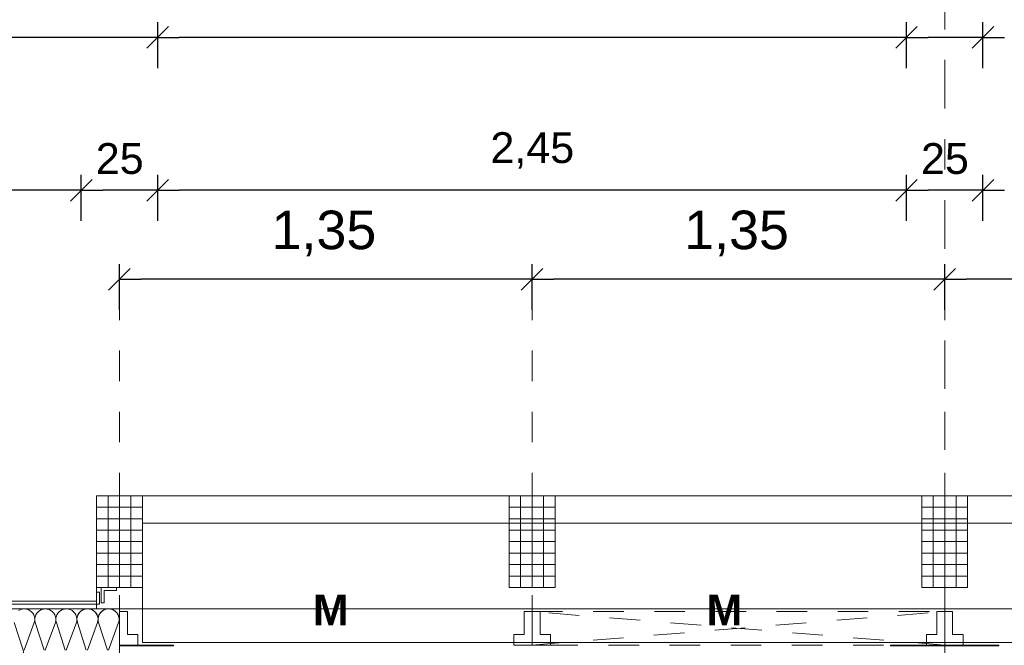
# Model space of a CAD drawing. Header units: metres. Extents: x -45.2 to 14.3, y -31.8 to 10.2.
# Tile 131 of 141: x -13.8 to -10.6, y 0.2 to 2.2. Entities that reach past the tile are written whole.
import ezdxf

# ---------------------------------------------------------------- set-up
doc = ezdxf.new("R2010")
doc.units = ezdxf.units.M
doc.header["$LTSCALE"] = 0.05
for name, pattern in [('1600.2032', [1.6, 0.8, -0.8]), ('Achsen 01', [5.291531, 3.175, -1.058062, 0.352704, -0.705764]), ('Raster 01', [2, 1, -1])]:
    doc.linetypes.add(name, pattern=pattern)
doc.layers.get('0').update_dxf_attribs({"lineweight": 25})
for name, color, linetype, lineweight, true_color in [('014_Fassadenarbeiten-000 Aufsicht Betonfertigteile', 7, 'Continuous', 9, 0xc0c0c0), ('014_Fassadenarbeiten-330 mineralische Dämmung', 7, 'Continuous', 9, 0x666666), ('030_Sonnenschutzarbeiten-Bemassung', 7, 'Continuous', 13, 0xff6633), ('030_Sonnenschutzarbeiten-Grundriss', 7, 'Continuous', 13, 0x555555), ('031_Metallbauarbeiten-330 Aufsicht Metallbauarbeiten', 7, 'Continuous', 9, 0xa6a6a6), ('032_Metallarbeiten-Fenster', 7, 'Continuous', 13, 0x444444), ('AV1-Achsen', 1, 'Achsen 01', 18, 0xff0000), ('AV1-Raster', 7, 'Raster 01', 9, 0xa6a6a6)]:
    doc.layers.add(name, color=color, linetype=linetype, lineweight=lineweight, true_color=true_color)
for name, color, linetype, lineweight in [('014_Fassadenarbeiten-330 Betonfertigteile vertikal', 7, 'Continuous', 9), ('026_Fensterarbeiten-330 Brücke', 7, 'Continuous', 9), ('030_Sonnenschutzarbeiten-Kasten+Behang', 7, 'Continuous', 5), ('030_Sonnenschutzarbeiten-Motor', 7, 'Continuous', 5), ('Bemaßung-Bemaßung', 7, 'Continuous', 9)]:
    doc.layers.add(name, color=color, linetype=linetype, lineweight=lineweight)
doc.styles.add('Arial', font='arial.ttf')
doc.styles.add('Arial (bold)', font='arialbd.ttf')

msp = doc.modelspace()

# ---------------------------------------------------------------- linework, layer by layer
at = {"color": 0, "linetype": 'Continuous', "lineweight": 15}
for p, q in [((-13.3396, 2.2104), (-13.4104, 2.1396)), ((-13.4104, 2.1396), (-13.3396, 2.2104)), ((-10.8896, 2.2104), (-10.9604, 2.1396)), ((-10.9604, 2.1396), (-10.8896, 2.2104)), ((-10.6396, 2.2104), (-10.7104, 2.1396)), ((-10.7104, 2.1396), (-10.6396, 2.2104)), ((-13.5896, 1.7104), (-13.6604, 1.6396)), ((-13.6604, 1.6396), (-13.5896, 1.7104)), ((-13.3396, 1.7104), (-13.4104, 1.6396)), ((-13.4104, 1.6396), (-13.3396, 1.7104)), ((-10.8896, 1.7104), (-10.9604, 1.6396)), ((-10.9604, 1.6396), (-10.8896, 1.7104)), ((-10.6396, 1.7104), (-10.7104, 1.6396)), ((-10.7104, 1.6396), (-10.6396, 1.7104)), ((-13.5354, 1.3481), (-13.4646, 1.4188)), ((-12.1146, 1.4188), (-12.1854, 1.3481)), ((-12.1854, 1.3481), (-12.1146, 1.4188)), ((-10.7646, 1.4188), (-10.8354, 1.3481)), ((-10.8354, 1.3481), (-10.7646, 1.4188))]:
    msp.add_line(p, q, dxfattribs=at)
at = {"color": 0, "linetype": 'ByBlock', "lineweight": -2}
for p, q in [((-13.375, 2.175), (-13.4457, 2.175)), ((-13.375, 2.175), (-13.3043, 2.175)), ((-10.925, 2.175), (-10.9957, 2.175)), ((-10.925, 2.175), (-10.8543, 2.175)), ((-10.675, 2.175), (-10.7457, 2.175)), ((-10.675, 2.175), (-10.6043, 2.175)), ((-13.625, 1.675), (-13.6957, 1.675)), ((-13.625, 1.675), (-13.5543, 1.675)), ((-13.375, 1.675), (-13.4457, 1.675)), ((-13.375, 1.675), (-13.3043, 1.675)), ((-10.925, 1.675), (-10.9957, 1.675)), ((-10.925, 1.675), (-10.8543, 1.675)), ((-10.675, 1.675), (-10.7457, 1.675)), ((-10.675, 1.675), (-10.6043, 1.675)), ((-13.5, 1.3835), (-13.4293, 1.3835)), ((-12.15, 1.3835), (-12.2207, 1.3835)), ((-12.15, 1.3835), (-12.0793, 1.3835)), ((-10.8, 1.3835), (-10.8707, 1.3835)), ((-10.8, 1.3835), (-10.7293, 1.3835))]:
    msp.add_line(p, q, dxfattribs=at)
at = {"layer": '014_Fassadenarbeiten-000 Aufsicht Betonfertigteile'}
msp.add_lwpolyline([(-13.575, 0.305), (0.3133, 0.305), (0.675, 0.675), (-13.575, 0.675)], close=True, dxfattribs=at)
at = {"layer": '014_Fassadenarbeiten-330 Betonfertigteile vertikal', "color": 8, "linetype": 'Continuous', "lineweight": 9, "true_color": 0x808080}
for p, q in [((-13.5375, 0.675), (-13.5375, 0.375)), ((-13.5, 0.675), (-13.5, 0.375)), ((-13.4625, 0.675), (-13.4625, 0.375)), ((-12.1875, 0.675), (-12.1875, 0.375)), ((-12.15, 0.675), (-12.15, 0.375)), ((-12.1125, 0.675), (-12.1125, 0.375)), ((-10.8375, 0.675), (-10.8375, 0.375)), ((-10.8, 0.675), (-10.8, 0.375)), ((-10.7625, 0.675), (-10.7625, 0.375))]:
    msp.add_line(p, q, dxfattribs=at)
at = {"layer": '014_Fassadenarbeiten-330 Betonfertigteile vertikal', "color": 8, "linetype": 'Continuous', "lineweight": 13, "true_color": 0x808080}
for p, q in [((-13.575, 0.6375), (-13.425, 0.6375)), ((-12.225, 0.6375), (-12.075, 0.6375)), ((-10.875, 0.6375), (-10.725, 0.6375)), ((-13.575, 0.6), (-13.425, 0.6)), ((-12.225, 0.6), (-12.075, 0.6)), ((-10.875, 0.6), (-10.725, 0.6)), ((-13.575, 0.5625), (-13.425, 0.5625)), ((-12.225, 0.5625), (-12.075, 0.5625)), ((-10.875, 0.5625), (-10.725, 0.5625)), ((-13.575, 0.525), (-13.425, 0.525)), ((-12.225, 0.525), (-12.075, 0.525)), ((-10.875, 0.525), (-10.725, 0.525)), ((-13.575, 0.4875), (-13.425, 0.4875)), ((-12.225, 0.4875), (-12.075, 0.4875)), ((-10.875, 0.4875), (-10.725, 0.4875)), ((-13.575, 0.45), (-13.425, 0.45)), ((-12.225, 0.45), (-12.075, 0.45)), ((-10.875, 0.45), (-10.725, 0.45)), ((-13.575, 0.4125), (-13.425, 0.4125)), ((-12.225, 0.4125), (-12.075, 0.4125)), ((-10.875, 0.4125), (-10.725, 0.4125))]:
    msp.add_line(p, q, dxfattribs=at)
at = {"layer": '014_Fassadenarbeiten-330 Betonfertigteile vertikal'}
for points in [[(-13.425, 0.675), (-13.575, 0.675), (-13.575, 0.375), (-13.425, 0.375)], [(-12.075, 0.675), (-12.225, 0.675), (-12.225, 0.375), (-12.075, 0.375)], [(-10.725, 0.675), (-10.875, 0.675), (-10.875, 0.375), (-10.725, 0.375)]]:
    msp.add_lwpolyline(points, close=True, dxfattribs=at)
at = {"layer": '014_Fassadenarbeiten-330 mineralische Dämmung'}
msp.add_lwpolyline([(-14.06, 0.125), (-14.06, 0.305), (-13.5, 0.305), (-13.5, 0.125)], close=True, dxfattribs=at)
for points in [[(-13.8119, 0.17), (-13.7787, 0.26), (-13.7787, 0.26), (-13.7773, 0.2663), (-13.7771, 0.2728), (-13.7781, 0.2792), (-13.7803, 0.2853), (-13.7836, 0.2908), (-13.7879, 0.2957), (-13.793, 0.2997), (-13.7988, 0.3026), (-13.805, 0.3044), (-13.8115, 0.305), (-13.8179, 0.3044), (-13.8241, 0.3026), (-13.8299, 0.2997)], [(-13.743, 0.17), (-13.7097, 0.26), (-13.7097, 0.26), (-13.7083, 0.2663), (-13.7081, 0.2728), (-13.7092, 0.2792), (-13.7114, 0.2853), (-13.7147, 0.2908), (-13.719, 0.2957), (-13.7241, 0.2997), (-13.7298, 0.3026), (-13.7361, 0.3044), (-13.7425, 0.305), (-13.749, 0.3044), (-13.7552, 0.3026), (-13.7609, 0.2997), (-13.7661, 0.2957), (-13.7703, 0.2908), (-13.7737, 0.2853), (-13.7759, 0.2792), (-13.7769, 0.2728), (-13.7767, 0.2663), (-13.7753, 0.26), (-13.7464, 0.17)], [(-13.674, 0.17), (-13.6408, 0.26), (-13.6408, 0.26), (-13.6394, 0.2663), (-13.6392, 0.2728), (-13.6402, 0.2792), (-13.6424, 0.2853), (-13.6457, 0.2908), (-13.65, 0.2957), (-13.6551, 0.2997), (-13.6609, 0.3026), (-13.6671, 0.3044), (-13.6736, 0.305), (-13.68, 0.3044), (-13.6862, 0.3026), (-13.692, 0.2997), (-13.6971, 0.2957), (-13.7014, 0.2908), (-13.7047, 0.2853), (-13.7069, 0.2792), (-13.7079, 0.2728), (-13.7077, 0.2663), (-13.7063, 0.26), (-13.6774, 0.17)], [(-13.6051, 0.17), (-13.5718, 0.26), (-13.5718, 0.26), (-13.5704, 0.2663), (-13.5702, 0.2728), (-13.5713, 0.2792), (-13.5735, 0.2853), (-13.5768, 0.2908), (-13.5811, 0.2957), (-13.5862, 0.2997), (-13.592, 0.3026), (-13.5982, 0.3044), (-13.6046, 0.305), (-13.6111, 0.3044), (-13.6173, 0.3026), (-13.6231, 0.2997), (-13.6282, 0.2957), (-13.6325, 0.2908), (-13.6358, 0.2853), (-13.638, 0.2792), (-13.639, 0.2728), (-13.6388, 0.2663), (-13.6374, 0.26), (-13.6085, 0.17)], [(-13.6374, 0.26), (-13.6388, 0.266), (-13.639, 0.2722), (-13.6382, 0.2783), (-13.6363, 0.2841), (-13.6333, 0.2896), (-13.6295, 0.2944), (-13.6248, 0.2984), (-13.6248, 0.2984), (-13.6195, 0.3016), (-13.6138, 0.3038), (-13.6077, 0.3049), (-13.6015, 0.3049), (-13.5955, 0.3038), (-13.5897, 0.3016), (-13.5844, 0.2984), (-13.5844, 0.2984), (-13.5798, 0.2944), (-13.5759, 0.2896), (-13.573, 0.2841), (-13.5711, 0.2783), (-13.5702, 0.2722), (-13.5705, 0.266), (-13.5718, 0.26), (-13.6051, 0.17)], [(-13.5395, 0.17), (-13.5685, 0.26), (-13.5685, 0.26), (-13.5698, 0.266), (-13.5701, 0.2722), (-13.5692, 0.2783), (-13.5673, 0.2841), (-13.5644, 0.2896), (-13.5605, 0.2944), (-13.5559, 0.2984), (-13.5559, 0.2984), (-13.5506, 0.3016), (-13.5448, 0.3038), (-13.5388, 0.3049), (-13.5326, 0.3049), (-13.5265, 0.3038), (-13.5207, 0.3016), (-13.5155, 0.2984), (-13.5155, 0.2984), (-13.5108, 0.2944), (-13.507, 0.2896), (-13.504, 0.2841), (-13.5021, 0.2783), (-13.5013, 0.2722), (-13.5015, 0.266), (-13.5029, 0.26), (-13.5362, 0.17)], [(-13.5029, 0.26), (-13.5015, 0.2663), (-13.5013, 0.2728), (-13.5023, 0.2792), (-13.5045, 0.2853), (-13.5078, 0.2908), (-13.5121, 0.2957), (-13.5172, 0.2997), (-13.523, 0.3026), (-13.5292, 0.3044), (-13.5357, 0.305), (-13.5421, 0.3044), (-13.5483, 0.3026), (-13.5541, 0.2997), (-13.5592, 0.2957), (-13.5635, 0.2908), (-13.5668, 0.2853), (-13.569, 0.2792), (-13.57, 0.2728), (-13.5699, 0.2663), (-13.5685, 0.26), (-13.5395, 0.17)], [(-13.8442, 0.26), (-13.8153, 0.17), (-13.8153, 0.17), (-13.8139, 0.1637), (-13.8137, 0.1572), (-13.8147, 0.1508), (-13.817, 0.1447), (-13.8203, 0.1392), (-13.8245, 0.1343), (-13.8297, 0.1303)], [(-13.5, 0.2616), (-13.501, 0.2676), (-13.501, 0.2736), (-13.5, 0.2795)]]:
    msp.add_lwpolyline(points, dxfattribs=at)
at = {"layer": '026_Fensterarbeiten-330 Brücke'}
for points in [[(-14.0978, 0.36), (-14.0878, 0.36), (-14.0878, 0.33), (-13.575, 0.33), (-13.575, 0.36), (-13.565, 0.36), (-13.565, 0.32), (-14.0978, 0.32)], [(-13.51, 0.365), (-13.51, 0.375), (-13.56, 0.375), (-13.56, 0.325), (-13.55, 0.325), (-13.55, 0.365)]]:
    msp.add_lwpolyline(points, close=True, dxfattribs=at)
at = {"layer": '030_Sonnenschutzarbeiten-Bemassung', "color": 0, "lineweight": -2}
for p, q in [((-13.5, 1.2835), (-13.5, 1.4335)), ((-12.15, 1.2835), (-12.15, 1.4335)), ((-12.15, 1.2835), (-12.15, 1.4335)), ((-10.8, 1.2835), (-10.8, 1.4335)), ((-10.8, 1.2835), (-10.8, 1.4335)), ((-12.2207, 1.3835), (-13.4293, 1.3835)), ((-10.8707, 1.3835), (-12.0793, 1.3835)), ((-9.5207, 1.3835), (-10.7293, 1.3835))]:
    msp.add_line(p, q, dxfattribs=at)
at = {"layer": '030_Sonnenschutzarbeiten-Grundriss', "color": 251, "true_color": 0x555555}
for points in [[(-13.5, 0.2963), (-13.474, 0.2963), (-13.474, 0.2213), (-13.44, 0.2213), (-13.44, 0.1863), (-13.5, 0.1863)], [(-12.15, 0.2963), (-12.176, 0.2963), (-12.176, 0.2213), (-12.21, 0.2213), (-12.21, 0.1863), (-12.15, 0.1863)], [(-12.15, 0.2963), (-12.124, 0.2963), (-12.124, 0.2213), (-12.09, 0.2213), (-12.09, 0.1863), (-12.15, 0.1863)], [(-10.8, 0.2963), (-10.826, 0.2963), (-10.826, 0.2213), (-10.86, 0.2213), (-10.86, 0.1863), (-10.8, 0.1863)], [(-10.8, 0.2963), (-10.774, 0.2963), (-10.774, 0.2213), (-10.74, 0.2213), (-10.74, 0.1863), (-10.8, 0.1863)]]:
    msp.add_lwpolyline(points, close=True, dxfattribs=at)
at = {"layer": '030_Sonnenschutzarbeiten-Kasten+Behang', "color": 1, "linetype": '1600.2032', "lineweight": 18, "true_color": 0xff0000}
for p, q in [((-12.15, 0.1863), (-10.8, 0.2963)), ((-10.8, 0.1863), (-12.15, 0.2963))]:
    msp.add_line(p, q, dxfattribs=at)
at = {"layer": '030_Sonnenschutzarbeiten-Kasten+Behang', "color": 1, "linetype": 'Continuous', "lineweight": 18, "true_color": 0xff0000}
for points in [[(-13.474, 0.2213), (-13.44, 0.2213), (-13.44, 0.1863), (-13.5, 0.1863), (-13.5, 0.2963), (-13.474, 0.2963)], [(-12.176, 0.2213), (-12.21, 0.2213), (-12.21, 0.1863), (-12.15, 0.1863), (-12.15, 0.2963), (-12.176, 0.2963)], [(-12.124, 0.2213), (-12.09, 0.2213), (-12.09, 0.1863), (-12.15, 0.1863), (-12.15, 0.2963), (-12.124, 0.2963)], [(-10.826, 0.2213), (-10.86, 0.2213), (-10.86, 0.1863), (-10.8, 0.1863), (-10.8, 0.2963), (-10.826, 0.2963)], [(-10.774, 0.2213), (-10.74, 0.2213), (-10.74, 0.1863), (-10.8, 0.1863), (-10.8, 0.2963), (-10.774, 0.2963)]]:
    msp.add_lwpolyline(points, close=True, dxfattribs=at)
at = {"layer": '030_Sonnenschutzarbeiten-Kasten+Behang', "color": 1, "linetype": '1600.2032', "lineweight": 18, "true_color": 0xff0000}
msp.add_lwpolyline([(-10.8, 0.1863), (-12.15, 0.1863), (-12.15, 0.2963), (-10.8, 0.2963)], close=True, dxfattribs=at)
at = {"layer": '031_Metallbauarbeiten-330 Aufsicht Metallbauarbeiten'}
for points in [[(-13.425, 0.585), (-10.8, 0.585), (-10.8, 0.195), (-13.425, 0.195)], [(-10.8, 0.585), (-8.1, 0.585), (-8.1, 0.195), (-10.8, 0.195)]]:
    msp.add_lwpolyline(points, close=True, dxfattribs=at)
at = {"layer": '032_Metallarbeiten-Fenster', "color": 7, "linetype": 'Continuous', "lineweight": 9}
for points in [[(-13.3231, 0.1843), (-13.5, 0.1843), (-13.5, 0.1863), (-13.3231, 0.1863)], [(-10.6231, 0.1843), (-10.9769, 0.1843), (-10.9769, 0.1863), (-10.6231, 0.1863)]]:
    msp.add_lwpolyline(points, close=True, dxfattribs=at)
at = {"layer": 'AV1-Achsen'}
msp.add_line((-10.8, -26.5), (-10.8, 4.9), dxfattribs=at)
at = {"layer": 'AV1-Raster'}
for p, q in [((-13.5, -22.95), (-13.5, 1.35)), ((-12.15, -22.95), (-12.15, 1.35)), ((-10.8, -22.95), (-10.8, 1.35))]:
    msp.add_line(p, q, dxfattribs=at)
at = {"layer": 'Bemaßung-Bemaßung', "color": 0, "lineweight": -2}
for p, q in [((-13.375, 2.075), (-13.375, 2.225)), ((-13.375, 2.075), (-13.375, 2.225)), ((-10.925, 2.075), (-10.925, 2.225)), ((-10.925, 2.075), (-10.925, 2.225)), ((-10.675, 2.075), (-10.675, 2.225)), ((-10.675, 2.075), (-10.675, 2.225)), ((-13.4457, 2.175), (-14.0543, 2.175)), ((-10.9957, 2.175), (-13.3043, 2.175)), ((-10.7457, 2.175), (-10.8543, 2.175)), ((-13.625, 1.575), (-13.625, 1.725)), ((-13.625, 1.575), (-13.625, 1.725)), ((-13.375, 1.575), (-13.375, 1.725)), ((-13.375, 1.575), (-13.375, 1.725)), ((-10.925, 1.575), (-10.925, 1.725)), ((-10.925, 1.575), (-10.925, 1.725)), ((-10.675, 1.575), (-10.675, 1.725)), ((-10.675, 1.575), (-10.675, 1.725)), ((-13.6957, 1.675), (-17.8043, 1.675)), ((-13.4457, 1.675), (-13.5543, 1.675)), ((-10.9957, 1.675), (-13.3043, 1.675)), ((-10.7457, 1.675), (-10.8543, 1.675))]:
    msp.add_line(p, q, dxfattribs=at)
at = {"layer": 'Defpoints', "color": 0, "lineweight": 0}
for p, q in [((-13.375, 2.175), (-13.375, 2.175)), ((-10.925, 2.175), (-10.925, 2.175)), ((-10.675, 2.175), (-10.675, 2.175)), ((-13.625, 1.675), (-13.625, 1.675)), ((-13.375, 1.675), (-13.375, 1.675)), ((-10.925, 1.675), (-10.925, 1.675)), ((-10.675, 1.675), (-10.675, 1.675)), ((-13.5, 1.3835), (-13.5, 1.3835)), ((-12.15, 1.3835), (-12.15, 1.3835)), ((-10.8, 1.3835), (-10.8, 1.3835)), ((-13.575, 0.675), (-13.575, 0.675)), ((-13.575, 0.675), (-13.575, 0.675)), ((-13.425, 0.675), (-13.425, 0.675)), ((-13.425, 0.675), (-13.425, 0.675)), ((-12.225, 0.675), (-12.225, 0.675)), ((-12.225, 0.675), (-12.225, 0.675)), ((-12.15, 0.675), (-12.15, 0.675)), ((-12.15, 0.675), (-12.15, 0.675)), ((-12.075, 0.675), (-12.075, 0.675)), ((-12.075, 0.675), (-12.075, 0.675)), ((-10.875, 0.675), (-10.875, 0.675)), ((-10.875, 0.675), (-10.875, 0.675)), ((-10.725, 0.675), (-10.725, 0.675)), ((-10.725, 0.675), (-10.725, 0.675)), ((-10.725, 0.675), (-10.725, 0.675)), ((-10.8, 0.449), (-10.8, 0.449)), ((-10.8, 0.449), (-10.8, 0.449)), ((-13.5, 0.375), (-13.5, 0.375))]:
    msp.add_line(p, q, dxfattribs=at)

# ---------------------------------------------------------------- texts
at = {"layer": '030_Sonnenschutzarbeiten-Bemassung', "color": 0, "char_height": 0.12609, "attachment_point": 7, "style": 'Arial'}
for insert in [(-13.0025, 1.4587), (-11.6525, 1.4587)]:
    msp.add_mtext('1,35', dxfattribs=dict(at, insert=insert))
at = {"layer": '030_Sonnenschutzarbeiten-Motor', "color": 255, "char_height": 0.1009, "attachment_point": 7, "style": 'Arial (bold)'}
for insert in [(-12.8674, 0.2508), (-11.5795, 0.2508)]:
    msp.add_mtext('M', dxfattribs=dict(at, insert=insert))
at = {"layer": 'Bemaßung-Bemaßung', "color": 0, "char_height": 0.10087, "attachment_point": 7, "style": 'Arial'}
for s, insert in [('2,45', (-12.2864, 1.7452)), ('25', (-13.5776, 1.7269)), ('25', (-10.8776, 1.7269))]:
    msp.add_mtext(s, dxfattribs=dict(at, insert=insert))

doc.saveas('drawing.dxf')
